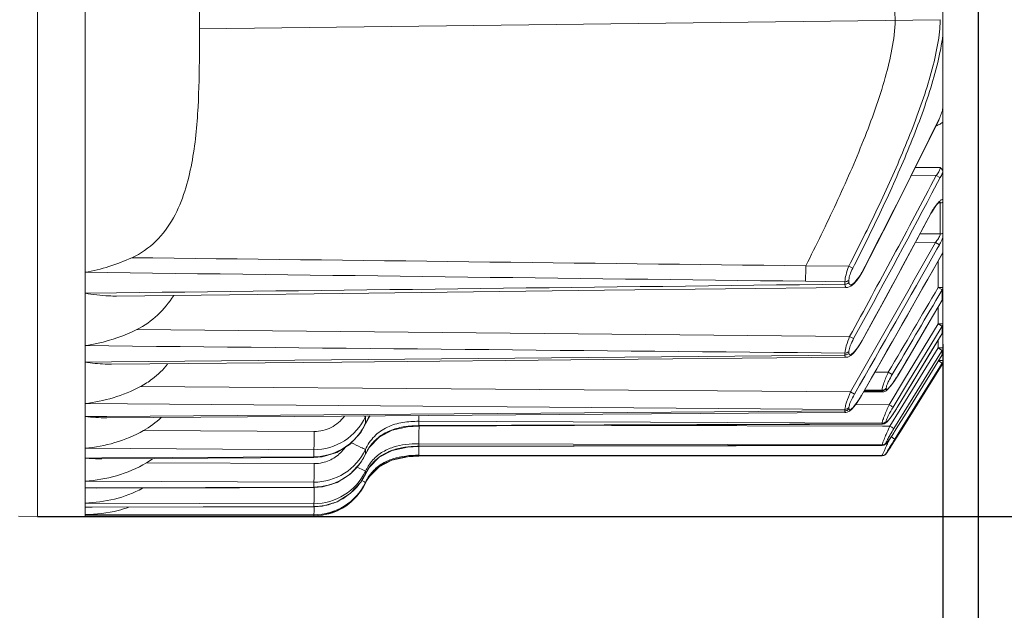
# Model space of a CAD drawing. Header units: millimetres. Extents: x 29170 to 33192, y 579 to 3108.
# Tile 168 of 256: x 32171 to 32274, y 1302 to 1364. Entities that reach past the tile are written whole.
import ezdxf

# ---------------------------------------------------------------- set-up
doc = ezdxf.new("R2010")
doc.units = ezdxf.units.MM
doc.layers.add('细实线', color=7, linetype='Continuous', lineweight=13)
doc.dimstyles.new('ISO-25', dxfattribs={"dimtxt": 15, "dimasz": 14, "dimexe": 3.5, "dimexo": 0, "dimgap": 3.5, "dimtad": 1, "dimtxsty": 'Standard', "dimcen": 2.5, "dimadec": 0, "dimazin": 0, "dimtfac": 1, "dimtmove": 0, "dimatfit": 3, "dimfxl": 1, "dimarcsym": 0})

# ---------------------------------------------------------------- blocks, each defined once
blk = doc.blocks.new('*D67')
at = {"layer": 'Defpoints', "color": 0, "transparency": 16777216}
for p in [(32267.41, 1329.71), (32142.41, 1315.14), (32267.41, 1245.31)]:
    blk.add_point(p, dxfattribs=at)
at = {"layer": '细实线', "color": 0, "lineweight": -2, "transparency": 16777216}
for p, q in [((32267.41, 1329.71), (32267.41, 1241.81)), ((32142.41, 1315.14), (32142.41, 1241.81)), ((32156.41, 1245.31), (32253.41, 1245.31))]:
    blk.add_line(p, q, dxfattribs=at)
at = {"layer": '细实线', "color": 0, "transparency": 16777216}
for points in [[(32156.41, 1247.64), (32156.41, 1242.97), (32142.41, 1245.31)], [(32253.41, 1247.64), (32253.41, 1242.97), (32267.41, 1245.31)]]:
    blk.add_solid(points, dxfattribs=at)
at = {"layer": '细实线', "color": 0, "transparency": 16777216, "insert": (32204.91, 1256.31), "char_height": 15, "attachment_point": 5}
blk.add_mtext('125mm', dxfattribs=at)
blk = doc.blocks.new('*D68')
at = {"layer": 'Defpoints', "color": 0, "transparency": 16777216}
for p in [(32271.11, 1386.18), (32142.41, 1314.55), (32142.41, 1188.25)]:
    blk.add_point(p, dxfattribs=at)
at = {"layer": '细实线', "color": 0, "lineweight": -2, "transparency": 16777216}
for p, q in [((32271.11, 1386.18), (32271.11, 1184.75)), ((32142.41, 1314.55), (32142.41, 1184.75)), ((32257.11, 1188.25), (32156.41, 1188.25))]:
    blk.add_line(p, q, dxfattribs=at)
at = {"layer": '细实线', "color": 0, "transparency": 16777216}
for points in [[(32156.41, 1190.58), (32156.41, 1185.91), (32142.41, 1188.25)], [(32257.11, 1190.58), (32257.11, 1185.91), (32271.11, 1188.25)]]:
    blk.add_solid(points, dxfattribs=at)
at = {"layer": '细实线', "color": 0, "transparency": 16777216, "insert": (32206.76, 1200.5), "char_height": 15, "attachment_point": 5}
blk.add_mtext('128,7mm', dxfattribs=at)
blk = doc.blocks.new('*D69')
at = {"layer": 'Defpoints', "color": 0, "transparency": 16777216}
for p in [(32224.91, 1684.61), (32172.41, 1311.61), (32379.83, 1311.61)]:
    blk.add_point(p, dxfattribs=at)
at = {"layer": '细实线', "color": 0, "lineweight": -2, "transparency": 16777216}
for p, q in [((32224.91, 1684.61), (32383.33, 1684.61)), ((32379.83, 1670.61), (32379.83, 1325.61)), ((32172.41, 1311.61), (32383.33, 1311.61))]:
    blk.add_line(p, q, dxfattribs=at)
at = {"layer": '细实线', "color": 0, "transparency": 16777216}
for points in [[(32377.5, 1670.61), (32382.17, 1670.61), (32379.83, 1684.61)], [(32377.5, 1325.61), (32382.17, 1325.61), (32379.83, 1311.61)]]:
    blk.add_solid(points, dxfattribs=at)
at = {"layer": '细实线', "color": 0, "transparency": 16777216, "insert": (32368.83, 1498.11), "char_height": 15, "attachment_point": 5, "rotation": 90}
blk.add_mtext('373mm', dxfattribs=at)
blk = doc.blocks.new('*D75')
at = {"layer": 'Defpoints', "color": 0, "transparency": 16777216}
for p in [(32271.11, 1384.69), (32108.93, 1332.06), (32271.11, 1137.5)]:
    blk.add_point(p, dxfattribs=at)
at = {"layer": '细实线', "color": 0, "lineweight": -2, "transparency": 16777216}
for p, q in [((32271.11, 1384.69), (32271.11, 1134)), ((32108.93, 1332.06), (32108.93, 1134)), ((32122.93, 1137.5), (32257.11, 1137.5))]:
    blk.add_line(p, q, dxfattribs=at)
at = {"layer": '细实线', "color": 0, "transparency": 16777216}
for points in [[(32122.93, 1139.84), (32122.93, 1135.17), (32108.93, 1137.5)], [(32257.11, 1139.84), (32257.11, 1135.17), (32271.11, 1137.5)]]:
    blk.add_solid(points, dxfattribs=at)
at = {"layer": '细实线', "color": 0, "transparency": 16777216, "insert": (32190.02, 1148.5), "char_height": 15, "attachment_point": 5}
blk.add_mtext('162.2mm', dxfattribs=at)

msp = doc.modelspace()

# ---------------------------------------------------------------- linework, layer by layer
at = {"layer": '细实线'}
for p, q in [((32172.414, 1422.135), (32172.414, 1311.619)), ((32172.414, 1311.606), (32172.414, 1422.135)), ((32177.414, 1311.605), (32177.414, 1421.633)), ((32267.414, 1339.292), (32267.414, 1375.605)), ((32189.414, 1360.107), (32189.414, 1364.998)), ((32267.142, 1363.731), (32189.414, 1362.772)), ((32267.121, 1353.536), (32266.95, 1353.187)), ((32264.533, 1348.242), (32267.137, 1348.212)), ((32267.128, 1348.119), (32267.137, 1348.212)), ((32264.116, 1347.413), (32266.722, 1347.383)), ((32266.269, 1345.517), (32267.138, 1347.16)), ((32266.722, 1347.383), (32267.102, 1347.18)), ((32267.102, 1347.18), (32267.138, 1347.16)), ((32266.935, 1344.501), (32267.015, 1344.502)), ((32267.015, 1344.502), (32267.138, 1344.503)), ((32267.073, 1344.628), (32267.04, 1344.637)), ((32267.077, 1344.631), (32267.099, 1344.648)), ((32267.138, 1341.251), (32267.138, 1344.503)), ((32266.165, 1343.39), (32266.148, 1343.398)), ((32265.027, 1341.269), (32267.138, 1341.251)), ((32267.128, 1341.172), (32267.137, 1341.251)), ((32264.552, 1340.383), (32266.632, 1340.365)), ((32266.632, 1340.365), (32267.047, 1340.128)), ((32266.789, 1339.669), (32267.047, 1340.128)), ((32267.414, 1334.556), (32267.414, 1339.29)), ((32253.03, 1337.916), (32257.54, 1337.862)), ((32257.54, 1337.862), (32257.955, 1337.651)), ((32266.923, 1335.641), (32266.923, 1338.421)), ((32259.044, 1337.428), (32259.024, 1337.438)), ((32252.995, 1336.294), (32257.137, 1336.243)), ((32257.137, 1335.989), (32257.137, 1336.243)), ((32257.561, 1336.183), (32257.561, 1336.436)), ((32180.711, 1335.076), (32177.414, 1335.037)), ((32231.901, 1335.341), (32257.305, 1335.642)), ((32257.305, 1335.642), (32257.412, 1335.652)), ((32267.414, 1335.642), (32266.923, 1335.642)), ((32266.923, 1335.642), (32267.292, 1335.422)), ((32266.993, 1334.804), (32267.338, 1335.393)), ((32267.292, 1335.422), (32267.338, 1335.394)), ((32267.338, 1335.393), (32267.338, 1334.303)), ((32267.338, 1334.304), (32267.343, 1334.296)), ((32267.414, 1327.83), (32267.414, 1334.554)), ((32266.923, 1331.823), (32266.923, 1333.584)), ((32263.401, 1326.02), (32266.923, 1331.823)), ((32267.414, 1331.823), (32266.923, 1331.823)), ((32266.923, 1331.823), (32267.281, 1331.604)), ((32267.412, 1331.776), (32267.414, 1331.823)), ((32257.63, 1330.504), (32182.837, 1331.227)), ((32267.338, 1330.812), (32262.613, 1323.036)), ((32263.818, 1325.767), (32267.139, 1331.237)), ((32267.139, 1331.237), (32267.338, 1331.567)), ((32267.307, 1331.588), (32267.338, 1331.567)), ((32267.338, 1331.567), (32267.338, 1330.812)), ((32267.338, 1330.812), (32267.34, 1330.807)), ((32257.63, 1330.504), (32258.045, 1330.273)), ((32258.956, 1330.086), (32258.942, 1330.092)), ((32266.923, 1329.294), (32266.923, 1330.121)), ((32257.137, 1328.556), (32180.193, 1327.826)), ((32257.137, 1328.556), (32257.137, 1328.754)), ((32257.561, 1328.762), (32257.561, 1328.96)), ((32257.567, 1328.691), (32257.561, 1328.762)), ((32262.93, 1322.84), (32266.923, 1329.294)), ((32263.348, 1322.582), (32267.278, 1328.935)), ((32267.338, 1328.589), (32263.545, 1322.459)), ((32267.414, 1329.294), (32266.923, 1329.294)), ((32266.923, 1329.294), (32267.273, 1329.076)), ((32267.273, 1329.076), (32267.338, 1329.033)), ((32267.278, 1328.935), (32267.338, 1329.033)), ((32267.338, 1329.033), (32267.338, 1328.589)), ((32180.193, 1327.826), (32177.414, 1327.8)), ((32231.812, 1328.075), (32257.254, 1328.315)), ((32257.255, 1328.315), (32257.44, 1328.343)), ((32257.256, 1328.315), (32257.255, 1328.315)), ((32262.891, 1320.588), (32267.338, 1327.712)), ((32267.338, 1327.565), (32262.957, 1320.547)), ((32267.414, 1327.976), (32266.923, 1327.976)), ((32266.923, 1327.976), (32267.279, 1327.751)), ((32267.279, 1327.751), (32267.338, 1327.712)), ((32267.338, 1327.712), (32267.338, 1327.565)), ((32261.686, 1326.763), (32260.291, 1326.771)), ((32261.686, 1326.763), (32262.101, 1326.512)), ((32261.771, 1323.339), (32263.401, 1326.02)), ((32262.186, 1323.082), (32263.818, 1325.767)), ((32262.705, 1326.444), (32262.698, 1326.447)), ((32257.711, 1324.681), (32183.21, 1325.244)), ((32257.711, 1324.681), (32258.127, 1324.439)), ((32259.092, 1324.68), (32261.095, 1324.692)), ((32259.151, 1324.784), (32261.044, 1324.795)), ((32261.044, 1324.871), (32259.207, 1324.882)), ((32261.044, 1324.795), (32261.044, 1324.871)), ((32261.095, 1324.692), (32261.22, 1324.707)), ((32261.22, 1324.707), (32261.457, 1324.814)), ((32261.468, 1325.018), (32261.468, 1325.094)), ((32257.137, 1322.846), (32177.414, 1323.458)), ((32258.87, 1324.293), (32258.86, 1324.297)), ((32257.137, 1322.691), (32179.68, 1322.119)), ((32231.731, 1322.346), (32257.215, 1322.533)), ((32257.137, 1322.691), (32257.137, 1322.846)), ((32257.215, 1322.534), (32257.364, 1322.554)), ((32257.561, 1322.908), (32257.561, 1323.062)), ((32261.771, 1323.339), (32258.253, 1323.354)), ((32261.856, 1321.104), (32262.93, 1322.84)), ((32262.065, 1322.186), (32262.265, 1322.482)), ((32262.271, 1320.842), (32263.348, 1322.582)), ((32263.545, 1322.459), (32262.527, 1320.815)), ((32262.616, 1323.035), (32262.613, 1323.036)), ((32179.68, 1322.119), (32177.414, 1322.102)), ((32206.823, 1322.071), (32206.635, 1322.162)), ((32206.823, 1321.358), (32206.823, 1322.071)), ((32206.823, 1321.357), (32206.84, 1321.352)), ((32212.414, 1321.6), (32212.414, 1321.145)), ((32261.044, 1321.395), (32212.414, 1321.6)), ((32212.414, 1321.145), (32261.044, 1321.342)), ((32261.044, 1321.342), (32261.044, 1321.395)), ((32261.07, 1321.29), (32261.044, 1321.342)), ((32261.468, 1321.571), (32261.468, 1321.624)), ((32261.88, 1321.929), (32262.065, 1322.186)), ((32201.451, 1320.525), (32183.548, 1320.628)), ((32212.414, 1321.145), (32212.422, 1321.095)), ((32261.07, 1321.106), (32232.629, 1321.176)), ((32261.07, 1321.29), (32261.07, 1321.29)), ((32261.856, 1321.104), (32261.07, 1321.106)), ((32262.041, 1320.053), (32262.223, 1320.331)), ((32262.356, 1319.732), (32262.891, 1320.588)), ((32262.957, 1320.547), (32262.442, 1319.723)), ((32262.528, 1320.814), (32262.527, 1320.815)), ((32212.414, 1319.247), (32212.414, 1318.978)), ((32261.044, 1319.125), (32212.414, 1319.247)), ((32261.468, 1319.327), (32261.468, 1319.358)), ((32261.728, 1319.598), (32261.874, 1319.806)), ((32261.874, 1319.806), (32262.041, 1320.053)), ((32201.416, 1318.625), (32177.414, 1318.766)), ((32201.416, 1318.243), (32201.416, 1318.625)), ((32201.416, 1317.879), (32201.416, 1318.243)), ((32206.823, 1318.14), (32206.823, 1318.636)), ((32212.414, 1318.978), (32261.044, 1319.094)), ((32212.414, 1318.978), (32212.419, 1318.962)), ((32261.044, 1319.094), (32261.044, 1319.125)), ((32261.053, 1319.075), (32261.044, 1319.094)), ((32261.054, 1319.075), (32261.053, 1319.075)), ((32261.468, 1318.223), (32261.468, 1318.234)), ((32261.881, 1318.835), (32261.972, 1318.977)), ((32261.972, 1318.977), (32262.069, 1319.13)), ((32177.414, 1317.748), (32179.169, 1317.757)), ((32179.169, 1317.757), (32201.416, 1317.879)), ((32179.17, 1317.669), (32201.427, 1317.789)), ((32201.451, 1317.167), (32183.856, 1317.239)), ((32201.416, 1317.879), (32201.427, 1317.789)), ((32201.427, 1317.789), (32202.299, 1317.86)), ((32206.823, 1318.14), (32206.832, 1318.137)), ((32212.414, 1318.042), (32212.414, 1317.953)), ((32261.044, 1317.999), (32212.414, 1318.042)), ((32212.414, 1317.953), (32261.044, 1317.989)), ((32212.414, 1317.953), (32212.416, 1317.951)), ((32261.044, 1317.989), (32261.044, 1317.999)), ((32261.045, 1317.987), (32261.044, 1317.989)), ((32206.823, 1316.069), (32206.823, 1316.363)), ((32206.826, 1316.069), (32207.247, 1316.792)), ((32201.416, 1315.219), (32177.414, 1315.318)), ((32201.416, 1314.951), (32201.416, 1315.219)), ((32206.823, 1316.069), (32206.826, 1316.069)), ((32206.823, 1315.094), (32206.95, 1315.342)), ((32206.823, 1315.094), (32206.823, 1315.191)), ((32206.951, 1315.342), (32207.241, 1315.807)), ((32177.414, 1314.608), (32178.656, 1314.613)), ((32178.656, 1314.57), (32177.414, 1314.608)), ((32178.656, 1314.613), (32201.416, 1314.698)), ((32201.416, 1314.698), (32201.416, 1314.951)), ((32201.416, 1314.698), (32201.424, 1314.654)), ((32201.424, 1314.654), (32202.308, 1314.724)), ((32206.622, 1314.712), (32206.823, 1315.094)), ((32201.416, 1312.96), (32177.414, 1313.02)), ((32177.414, 1312.601), (32178.138, 1312.602)), ((32178.138, 1312.588), (32177.414, 1312.601)), ((32178.138, 1312.602), (32201.416, 1312.652)), ((32201.416, 1312.652), (32201.416, 1312.96)), ((32201.416, 1312.653), (32201.42, 1312.638)), ((32170.414, 1311.654), (32172.414, 1311.619)), ((32172.414, 1311.605), (32177.414, 1311.605)), ((32201.416, 1311.793), (32177.414, 1311.816)), ((32177.611, 1311.676), (32177.414, 1311.677)), ((32177.414, 1311.677), (32177.611, 1311.677)), ((32177.611, 1311.677), (32201.416, 1311.691)), ((32201.416, 1311.691), (32201.416, 1311.793)), ((32201.416, 1311.692), (32201.417, 1311.69))]:
    msp.add_line(p, q, dxfattribs=at)
for points in [[(32259.044, 1337.428), (32261.869, 1342.946), (32264.76, 1348.693), (32266.975, 1353.176)], [(32266.542, 1344.011), (32266.758, 1344.301), (32266.944, 1344.512), (32267.077, 1344.631)], [(32258.956, 1330.086), (32261.421, 1334.592), (32264.026, 1339.401), (32266.165, 1343.39)], [(32266.165, 1343.39), (32266.315, 1343.656), (32266.542, 1344.011)], [(32258.87, 1324.293), (32261.983, 1329.722), (32265.184, 1335.344), (32267.414, 1339.29)], [(32258.375, 1336.383), (32258.702, 1336.839), (32259.044, 1337.428)], [(32257.412, 1335.652), (32257.748, 1335.784), (32258.055, 1336.028), (32258.375, 1336.383)], [(32180.715, 1334.741), (32204.422, 1335.018), (32231.901, 1335.341)], [(32262.705, 1326.444), (32264.22, 1329.004), (32265.983, 1331.989), (32267.345, 1334.301)], [(32262.616, 1323.035), (32264.158, 1325.569), (32265.954, 1328.525), (32267.342, 1330.811)], [(32258.316, 1329.098), (32258.627, 1329.537), (32258.956, 1330.086)], [(32257.44, 1328.343), (32257.741, 1328.5), (32258.018, 1328.748), (32258.316, 1329.098)], [(32180.195, 1327.594), (32204.36, 1327.818), (32231.812, 1328.075)], [(32261.828, 1325.172), (32262.038, 1325.437), (32262.266, 1325.756)], [(32262.266, 1325.756), (32262.506, 1326.12), (32262.705, 1326.444)], [(32261.457, 1324.814), (32261.641, 1324.968), (32261.828, 1325.172)], [(32257.85, 1322.872), (32258.086, 1323.135), (32258.343, 1323.472)], [(32258.343, 1323.472), (32258.612, 1323.869), (32258.87, 1324.293)], [(32179.681, 1321.969), (32204.307, 1322.146), (32231.731, 1322.346)], [(32257.364, 1322.554), (32257.628, 1322.681), (32257.85, 1322.872)], [(32262.265, 1322.482), (32262.476, 1322.809), (32262.616, 1323.035)], [(32202.299, 1317.86), (32203.842, 1318.326), (32205.22, 1319.205), (32206.327, 1320.44), (32206.84, 1321.352)], [(32206.84, 1321.352), (32207.283, 1322.142), (32207.307, 1322.168)], [(32261.071, 1321.29), (32261.242, 1321.319), (32261.437, 1321.428)], [(32261.437, 1321.428), (32261.575, 1321.556), (32261.717, 1321.719), (32261.88, 1321.929)], [(32206.832, 1318.137), (32207.261, 1318.886), (32208.279, 1319.944), (32209.628, 1320.66), (32211.235, 1321.026), (32212.422, 1321.095)], [(32212.422, 1321.095), (32228.778, 1321.16), (32245.787, 1321.228), (32261.07, 1321.29)], [(32262.223, 1320.331), (32262.417, 1320.636), (32262.528, 1320.814)], [(32261.388, 1319.197), (32261.498, 1319.304), (32261.604, 1319.432), (32261.728, 1319.598)], [(32262.069, 1319.13), (32262.171, 1319.292), (32262.278, 1319.461), (32262.442, 1319.723)], [(32207.247, 1316.792), (32208.264, 1317.833), (32209.618, 1318.538), (32211.229, 1318.896), (32212.419, 1318.962)], [(32212.419, 1318.962), (32228.741, 1318.999), (32245.721, 1319.039), (32261.054, 1319.075)], [(32261.045, 1317.987), (32261.208, 1318.014), (32261.341, 1318.083), (32261.422, 1318.156), (32261.463, 1318.206), (32261.499, 1318.255), (32261.542, 1318.317), (32261.593, 1318.392), (32261.653, 1318.482), (32261.721, 1318.586)], [(32261.053, 1319.075), (32261.216, 1319.102), (32261.388, 1319.197)], [(32261.721, 1318.586), (32261.797, 1318.704), (32261.881, 1318.835)], [(32202.308, 1314.724), (32203.856, 1315.186), (32205.232, 1316.054), (32206.333, 1317.267), (32206.832, 1318.137)], [(32207.241, 1315.807), (32208.257, 1316.837), (32209.612, 1317.535), (32211.224, 1317.888), (32212.416, 1317.951)], [(32212.416, 1317.951), (32228.704, 1317.963), (32245.655, 1317.975), (32261.045, 1317.987)], [(32261.045, 1317.987), (32261.2, 1318.012), (32261.204, 1318.014)], [(32201.42, 1312.638), (32202.311, 1312.706), (32203.864, 1313.165), (32205.24, 1314.026), (32206.338, 1315.226), (32206.826, 1316.069)], [(32178.656, 1314.57), (32193.611, 1314.625), (32201.424, 1314.654)], [(32201.417, 1311.69), (32202.309, 1311.757), (32203.866, 1312.214), (32205.244, 1313.072), (32206.342, 1314.267), (32206.622, 1314.712)], [(32178.138, 1312.588), (32193.607, 1312.621), (32201.42, 1312.637)], [(32177.611, 1311.676), (32193.602, 1311.686), (32201.417, 1311.69)]]:
    msp.add_lwpolyline(points, dxfattribs=at)
for centre, radius, start, end in [((32248.882, 1364.428), 18.28, 352.87773, 354.0571), ((32265.347, 1354.076), 1.854, 339.81762, 343.07152), ((31514.65, 1721.901), 837.797, 332.68396, 333.889766), ((32265.909, 1354.899), 2.431, 302.33846, 308.25448), ((31217.08, 1901.918), 1187.122, 331.226796, 332.152104), ((31201.67, 1909.985), 1204.988, 331.243149, 332.066759), ((32267.138, 1345.078), 0.575, 269.99536, 284.56387), ((31168.139, 1929.415), 1244.604, 331.2142, 331.910772), ((32272.404, 1340.061), 7.091, 148.43397, 151.92535), ((32267.138, 1341.81), 0.559, 270.00064, 284.97907), ((30655.828, 2246.177), 1848.022, 330.089998, 330.649404), ((30654.791, 2246.456), 1849.541, 330.098411, 330.641211), ((30631.763, 2260.962), 1877.441, 330.07242, 330.599908), ((32173.996, 1356.868), 19.926, 279.8792, 294.70821), ((29751.398, 2813.58), 2917.562, 329.362172, 329.564614), ((29715.876, 2834.267), 2959.153, 329.367976, 329.55438), ((29696.863, 2847.078), 2982.588, 329.347072, 329.522355), ((32266.966, 1334.554), 0.449, 348.25549, 359.97624), ((32264.381, 1326.974), 5.464, 57.62239, 57.94066), ((32266.932, 1331.073), 0.483, 327.29395, 338.63734), ((32266.937, 1331.071), 0.477, 338.66497, 348.60365), ((32266.939, 1331.07), 0.475, 348.62855, 359.98131), ((32266.92, 1328.853), 0.495, 327.77487, 338.50826), ((32266.914, 1327.831), 0.501, 327.99214, 338.70604), ((32178.899, 1333.395), 9.221, 297.87873, 307.16429), ((32179.019, 1328.663), 9.223, 299.40878, 313.75373), ((32201.24, 1323.993), 6.174, 321.68715, 334.72718), ((32212.298, 1319.659), 5.982, 155.18509, 156.22746), ((32106.143, 1321.479), 106.306, 359.4877, 359.79265), ((32298.503, 1304.07), 40.413, 155.07085, 155.29243), ((32341.387, 1282.574), 87.818, 155.23198, 155.56956), ((32364.206, 1272.075), 112.936, 155.05067, 155.24557), ((32309.185, 1290.425), 55.243, 147.96022, 149.04096), ((32211.798, 1315.849), 5.477, 151.97049, 155.27421), ((32211.471, 1316.027), 5.104, 145.06995, 152.01294), ((32211.645, 1312.817), 6.084, 107.55321, 110.08891), ((32212.33, 1309.345), 9.63, 93.2122, 97.25224), ((32212.436, 1307.504), 11.474, 90.10664, 93.22238), ((32179.139, 1325.096), 9.165, 300.97995, 305.68724), ((32201.465, 1321.082), 3.915, 269.7998, 282.83394), ((32201.315, 1320.766), 6.103, 322.78488, 334.50824), ((32210.955, 1314.211), 4.522, 137.14472, 143.67534), ((32210.887, 1314.556), 4.438, 139.70044, 140.58317), ((32201.423, 1318.947), 5.987, 269.9331, 334.4295), ((32201.385, 1320.706), 6.01, 283.5981, 317.25442), ((32201.36, 1320.734), 6.048, 317.2174, 322.76798), ((32211.604, 1313.805), 5.29, 153.71013, 154.65042), ((32210.948, 1313.281), 4.541, 140.22982, 145.76772), ((32201.42, 1317.789), 5.996, 269.9666, 334.32707), ((32201.364, 1318.688), 6.055, 323.31003, 334.37262), ((32211.293, 1313.051), 4.956, 145.81208, 154.41271), ((32211.201, 1313.011), 4.848, 144.95691, 151.26135), ((32210.937, 1313.194), 4.527, 140.33712, 144.93644), ((32201.398, 1320.683), 5.984, 270.17503, 282.88692), ((32201.413, 1317.694), 6.003, 270.03199, 330.20893), ((32097.604, 1315.164), 103.847, 359.4899, 359.71599), ((32201.407, 1320.637), 5.938, 282.9012, 283.54783), ((32201.396, 1318.665), 6.015, 308.83188, 314.00994), ((32201.389, 1318.672), 6.025, 314.01381, 323.29165), ((32201.403, 1318.654), 6.002, 288.5849, 295.43201), ((32201.387, 1318.681), 6.034, 295.46238, 308.80867), ((32201.405, 1318.663), 6.011, 270.10853, 281.29748), ((32201.408, 1318.64), 5.987, 281.31045, 288.58291), ((32177.415, 1330.564), 18.959, 269.99872, 270.60789), ((32177.415, 1330.563), 18.958, 269.99871, 270.60931), ((32177.43, 1329.561), 17.956, 270.59466, 272.70144), ((32177.427, 1329.691), 18.086, 270.60073, 272.33159)]:
    msp.add_arc(centre, radius, start, end, dxfattribs=at)
for points, knots in [([(32253.283, 1371.343), (32254.341, 1371.321), (32256.406, 1371.134), (32258.884, 1370.266), (32260.528, 1368.994), (32261.553, 1367.64), (32262.253, 1365.819), (32262.393, 1364.43), (32262.415, 1363.673)], [0, 0, 0, 0, 0.2350881, 0.4587954, 0.5717544, 0.6926723, 0.8316601, 1, 1, 1, 1]), ([(32262.415, 1363.673), (32262.346, 1361.642), (32261.419, 1357.335), (32259.133, 1350.977), (32256.254, 1344.421), (32254.129, 1340.08), (32253.03, 1337.916)], [0, 0, 0, 0, 0.2212253, 0.4739387, 0.7358108, 1, 1, 1, 1]), ([(32267.064, 1362.535), (32267.074, 1362.637), (32267.112, 1363.035), (32267.135, 1363.435), (32267.142, 1363.731)], [0, 0, 0, 0, 0.2572799, 1, 1, 1, 1]), ([(32257.54, 1337.862), (32258.578, 1339.884), (32260.597, 1343.938), (32263.369, 1350.066), (32265.342, 1355.2), (32266.51, 1359.236), (32266.902, 1361.206), (32267.021, 1362.161)], [0, 0, 0, 0, 0.2603489, 0.5188424, 0.770463, 0.8897285, 1, 1, 1, 1]), ([(32257.955, 1337.651), (32258.993, 1339.684), (32261.009, 1343.761), (32263.772, 1349.924), (32265.732, 1355.091), (32266.895, 1359.154), (32267.289, 1361.138), (32267.414, 1362.101)], [0, 0, 0, 0, 0.2601606, 0.5184494, 0.7699199, 0.8892703, 1, 1, 1, 1]), ([(32189.41, 1360.107), (32189.398, 1358.265), (32189.325, 1354.445), (32188.879, 1349.617), (32187.941, 1345.713), (32186.78, 1342.88), (32184.965, 1340.376), (32183.249, 1339.191), (32182.325, 1338.767)], [0, 0, 0, 0, 0.2337656, 0.484785, 0.6129908, 0.7418968, 0.870974, 1, 1, 1, 1]), ([(32267.121, 1353.536), (32267.195, 1353.724), (32267.326, 1354.067), (32267.414, 1354.431), (32267.414, 1354.597)], [0, 0, 0, 0, 0.549228, 1, 1, 1, 1]), ([(32266.684, 1352.584), (32266.732, 1352.602), (32266.913, 1352.676), (32267.087, 1352.767), (32267.21, 1352.845)], [0, 0, 0, 0, 0.2596647, 1, 1, 1, 1]), ([(32267.137, 1348.212), (32267.177, 1348.181), (32267.31, 1348.068), (32267.414, 1347.898), (32267.414, 1347.772)], [0, 0, 0, 0, 0.2872085, 1, 1, 1, 1]), ([(32266.722, 1347.383), (32266.817, 1347.503), (32266.977, 1347.733), (32267.103, 1347.992), (32267.128, 1348.119)], [0, 0, 0, 0, 0.5420536, 1, 1, 1, 1]), ([(32267.138, 1347.16), (32267.217, 1347.31), (32267.313, 1347.513), (32267.396, 1347.721), (32267.414, 1347.772)], [0, 0, 0, 0, 0.7586123, 1, 1, 1, 1]), ([(32266.668, 1344.226), (32266.642, 1344.191), (32266.535, 1344.043), (32266.435, 1343.891), (32266.362, 1343.773)], [0, 0, 0, 0, 0.2405767, 1, 1, 1, 1]), ([(32267.031, 1344.655), (32267.001, 1344.625), (32266.871, 1344.489), (32266.754, 1344.343), (32266.668, 1344.226)], [0, 0, 0, 0, 0.226321, 1, 1, 1, 1]), ([(32267.414, 1344.909), (32267.352, 1344.902), (32267.211, 1344.822), (32267.096, 1344.72), (32267.031, 1344.655)], [0, 0, 0, 0, 0.4050418, 1, 1, 1, 1]), ([(32267.138, 1344.503), (32267.138, 1344.518), (32267.137, 1344.567), (32267.104, 1344.616), (32267.073, 1344.628)], [0, 0, 0, 0, 0.3078432, 1, 1, 1, 1]), ([(32266.632, 1340.365), (32266.745, 1340.499), (32266.934, 1340.752), (32267.097, 1341.034), (32267.128, 1341.172)], [0, 0, 0, 0, 0.5536935, 1, 1, 1, 1]), ([(32267.047, 1340.128), (32267.083, 1340.191), (32267.217, 1340.438), (32267.338, 1340.693), (32267.414, 1340.887)], [0, 0, 0, 0, 0.2594758, 1, 1, 1, 1]), ([(32253.03, 1337.916), (32253.028, 1337.758), (32253.02, 1337.218), (32253.009, 1336.677), (32252.995, 1336.294)], [0, 0, 0, 0, 0.2910298, 1, 1, 1, 1]), ([(32257.137, 1336.243), (32257.14, 1336.486), (32257.254, 1337.039), (32257.427, 1337.568), (32257.54, 1337.862)], [0, 0, 0, 0, 0.4355785, 1, 1, 1, 1]), ([(32257.561, 1336.436), (32257.561, 1336.623), (32257.676, 1337.045), (32257.845, 1337.436), (32257.955, 1337.651)], [0, 0, 0, 0, 0.4360196, 1, 1, 1, 1]), ([(32259.024, 1337.438), (32258.969, 1337.33), (32258.752, 1336.939), (32258.497, 1336.566), (32258.28, 1336.322)], [0, 0, 0, 0, 0.2692056, 1, 1, 1, 1]), ([(32257.137, 1336.243), (32257.179, 1336.243), (32257.337, 1336.258), (32257.491, 1336.344), (32257.561, 1336.436)], [0, 0, 0, 0, 0.2648669, 1, 1, 1, 1]), ([(32257.137, 1335.989), (32257.179, 1335.989), (32257.337, 1336.004), (32257.491, 1336.09), (32257.561, 1336.183)], [0, 0, 0, 0, 0.2647571, 1, 1, 1, 1]), ([(32257.305, 1335.642), (32257.255, 1335.642), (32257.173, 1335.715), (32257.145, 1335.85), (32257.138, 1335.938), (32257.137, 1335.989)], [0, 0, 0, 0, 0.3608078, 0.6354192, 1, 1, 1, 1]), ([(32257.59, 1336.013), (32257.585, 1336.024), (32257.566, 1336.079), (32257.561, 1336.137), (32257.561, 1336.183)], [0, 0, 0, 0, 0.2117886, 1, 1, 1, 1]), ([(32258.28, 1336.322), (32258.209, 1336.243), (32258.077, 1336.107), (32257.887, 1335.965), (32257.699, 1335.893), (32257.608, 1335.972), (32257.59, 1336.013)], [0, 0, 0, 0, 0.3681441, 0.6518336, 0.8432623, 1, 1, 1, 1]), ([(32180.715, 1334.741), (32180.442, 1334.738), (32179.336, 1334.761), (32178.236, 1334.899), (32177.414, 1335.037)], [0, 0, 0, 0, 0.2465014, 1, 1, 1, 1]), ([(32186.706, 1334.805), (32186.235, 1334.053), (32185.114, 1332.649), (32183.631, 1331.621), (32182.837, 1331.227)], [0, 0, 0, 0, 0.5001604, 1, 1, 1, 1]), ([(32177.414, 1329.536), (32177.878, 1329.605), (32179.744, 1329.951), (32181.557, 1330.592), (32182.837, 1331.227)], [0, 0, 0, 0, 0.246852, 1, 1, 1, 1]), ([(32257.137, 1328.754), (32257.14, 1329.009), (32257.294, 1329.607), (32257.496, 1330.178), (32257.63, 1330.504)], [0, 0, 0, 0, 0.4200458, 1, 1, 1, 1]), ([(32257.561, 1328.96), (32257.561, 1329.157), (32257.718, 1329.614), (32257.915, 1330.035), (32258.045, 1330.273)], [0, 0, 0, 0, 0.4210176, 1, 1, 1, 1]), ([(32258.942, 1330.092), (32258.877, 1329.974), (32258.628, 1329.55), (32258.345, 1329.141), (32258.1, 1328.881)], [0, 0, 0, 0, 0.2746925, 1, 1, 1, 1]), ([(32257.254, 1328.315), (32257.22, 1328.314), (32257.133, 1328.393), (32257.138, 1328.495), (32257.137, 1328.556)], [0, 0, 0, 0, 0.3630835, 1, 1, 1, 1]), ([(32257.137, 1328.754), (32257.179, 1328.754), (32257.339, 1328.77), (32257.493, 1328.863), (32257.561, 1328.96)], [0, 0, 0, 0, 0.2615951, 1, 1, 1, 1]), ([(32257.137, 1328.556), (32257.179, 1328.556), (32257.339, 1328.573), (32257.493, 1328.666), (32257.561, 1328.762)], [0, 0, 0, 0, 0.261508, 1, 1, 1, 1]), ([(32258.1, 1328.881), (32258.04, 1328.817), (32257.928, 1328.711), (32257.78, 1328.598), (32257.616, 1328.564), (32257.574, 1328.653), (32257.567, 1328.691)], [0, 0, 0, 0, 0.3813249, 0.6586376, 0.830589, 1, 1, 1, 1]), ([(32180.195, 1327.594), (32179.965, 1327.592), (32179.035, 1327.607), (32178.107, 1327.701), (32177.414, 1327.8)], [0, 0, 0, 0, 0.2474415, 1, 1, 1, 1]), ([(32261.044, 1324.871), (32261.045, 1324.972), (32261.105, 1325.228), (32261.302, 1325.864), (32261.519, 1326.39), (32261.686, 1326.763)], [0, 0, 0, 0, 0.1517945, 0.3886327, 1, 1, 1, 1]), ([(32261.633, 1325.62), (32261.664, 1325.69), (32261.806, 1325.995), (32261.969, 1326.29), (32262.101, 1326.512)], [0, 0, 0, 0, 0.2301027, 1, 1, 1, 1]), ([(32261.468, 1325.094), (32261.467, 1325.166), (32261.52, 1325.347), (32261.588, 1325.517), (32261.633, 1325.62)], [0, 0, 0, 0, 0.3907723, 1, 1, 1, 1]), ([(32262.698, 1326.447), (32262.643, 1326.353), (32262.429, 1326.002), (32262.198, 1325.661), (32262.014, 1325.422)], [0, 0, 0, 0, 0.2653374, 1, 1, 1, 1]), ([(32177.414, 1323.458), (32178.411, 1323.58), (32180.411, 1323.989), (32182.303, 1324.765), (32183.21, 1325.244)], [0, 0, 0, 0, 0.4944825, 1, 1, 1, 1]), ([(32257.137, 1322.846), (32257.139, 1322.952), (32257.187, 1323.209), (32257.362, 1323.828), (32257.559, 1324.329), (32257.711, 1324.681)], [0, 0, 0, 0, 0.1651101, 0.4036926, 1, 1, 1, 1]), ([(32257.561, 1323.062), (32257.561, 1323.144), (32257.611, 1323.344), (32257.785, 1323.81), (32257.979, 1324.182), (32258.127, 1324.439)], [0, 0, 0, 0, 0.1652336, 0.4057783, 1, 1, 1, 1]), ([(32261.095, 1324.692), (32261.087, 1324.692), (32261.045, 1324.706), (32261.044, 1324.762), (32261.044, 1324.795)], [0, 0, 0, 0, 0.1815915, 1, 1, 1, 1]), ([(32261.496, 1324.945), (32261.48, 1324.953), (32261.469, 1324.983), (32261.468, 1325.009), (32261.468, 1325.018)], [0, 0, 0, 0, 0.6667783, 1, 1, 1, 1]), ([(32262.014, 1325.422), (32261.915, 1325.293), (32261.773, 1325.123), (32261.603, 1324.97), (32261.519, 1324.933), (32261.496, 1324.945)], [0, 0, 0, 0, 0.6796864, 0.889687, 1, 1, 1, 1]), ([(32258.86, 1324.297), (32258.804, 1324.2), (32258.586, 1323.837), (32258.348, 1323.486), (32258.153, 1323.244)], [0, 0, 0, 0, 0.2663085, 1, 1, 1, 1]), ([(32257.215, 1322.534), (32257.203, 1322.533), (32257.138, 1322.555), (32257.138, 1322.64), (32257.137, 1322.691)], [0, 0, 0, 0, 0.1802414, 1, 1, 1, 1]), ([(32257.592, 1322.804), (32257.587, 1322.809), (32257.564, 1322.839), (32257.561, 1322.878), (32257.561, 1322.908)], [0, 0, 0, 0, 0.1949266, 1, 1, 1, 1]), ([(32258.153, 1323.244), (32258.047, 1323.113), (32257.928, 1322.962), (32257.649, 1322.754), (32257.592, 1322.804)], [0, 0, 0, 0, 0.6888415, 1, 1, 1, 1]), ([(32261.169, 1321.874), (32261.206, 1321.981), (32261.388, 1322.476), (32261.598, 1322.962), (32261.771, 1323.339)], [0, 0, 0, 0, 0.2137941, 1, 1, 1, 1]), ([(32261.589, 1321.984), (32261.626, 1322.066), (32261.808, 1322.441), (32262.016, 1322.803), (32262.186, 1323.082)], [0, 0, 0, 0, 0.2159265, 1, 1, 1, 1]), ([(32261.771, 1323.339), (32261.82, 1323.309), (32261.958, 1323.223), (32262.1, 1323.143), (32262.186, 1323.082)], [0, 0, 0, 0, 0.3564688, 1, 1, 1, 1]), ([(32262.613, 1323.036), (32262.565, 1322.958), (32262.38, 1322.659), (32262.186, 1322.365), (32262.036, 1322.152)], [0, 0, 0, 0, 0.2606698, 1, 1, 1, 1]), ([(32206.823, 1322.071), (32206.348, 1321.065), (32204.807, 1319.277), (32202.53, 1318.621), (32201.416, 1318.625)], [0, 0, 0, 0, 0.4995222, 1, 1, 1, 1]), ([(32204.616, 1322.144), (32204.255, 1321.653), (32203.299, 1320.82), (32202.06, 1320.522), (32201.451, 1320.525)], [0, 0, 0, 0, 0.5002281, 1, 1, 1, 1]), ([(32212.414, 1321.6), (32211.854, 1321.603), (32210.731, 1321.532), (32209.096, 1321.072), (32207.685, 1320.098), (32207.057, 1319.143), (32206.823, 1318.636)], [0, 0, 0, 0, 0.2505427, 0.5008984, 0.7505576, 1, 1, 1, 1]), ([(32212.414, 1321.6), (32212.417, 1321.63), (32212.427, 1321.822), (32212.431, 1322.014), (32212.434, 1322.177)], [0, 0, 0, 0, 0.153399, 1, 1, 1, 1]), ([(32261.044, 1321.395), (32261.044, 1321.406), (32261.049, 1321.467), (32261.064, 1321.526), (32261.076, 1321.574)], [0, 0, 0, 0, 0.1829921, 1, 1, 1, 1]), ([(32261.076, 1321.574), (32261.082, 1321.596), (32261.11, 1321.697), (32261.142, 1321.796), (32261.169, 1321.874)], [0, 0, 0, 0, 0.2145145, 1, 1, 1, 1]), ([(32262.036, 1322.152), (32261.965, 1322.052), (32261.862, 1321.91), (32261.726, 1321.741), (32261.643, 1321.646), (32261.572, 1321.579), (32261.526, 1321.537), (32261.472, 1321.528), (32261.468, 1321.559), (32261.468, 1321.571)], [0, 0, 0, 0, 0.4190572, 0.5937896, 0.7387845, 0.8491364, 0.9212812, 0.958415, 1, 1, 1, 1]), ([(32261.468, 1321.624), (32261.468, 1321.671), (32261.509, 1321.795), (32261.556, 1321.912), (32261.589, 1321.984)], [0, 0, 0, 0, 0.3715686, 1, 1, 1, 1]), ([(32177.414, 1318.766), (32178.471, 1318.868), (32180.598, 1319.258), (32182.601, 1320.095), (32183.548, 1320.628)], [0, 0, 0, 0, 0.4940169, 1, 1, 1, 1]), ([(32201.416, 1318.625), (32201.43, 1318.868), (32201.44, 1319.501), (32201.449, 1320.134), (32201.451, 1320.525)], [0, 0, 0, 0, 0.3828711, 1, 1, 1, 1]), ([(32207.286, 1318.95), (32207.562, 1319.344), (32208.243, 1320.054), (32209.541, 1320.74), (32210.961, 1321.08), (32211.93, 1321.142), (32212.414, 1321.145)], [0, 0, 0, 0, 0.2492333, 0.4990396, 0.7494592, 1, 1, 1, 1]), ([(32212.414, 1319.247), (32212.432, 1319.387), (32212.431, 1319.816), (32212.443, 1320.242), (32212.445, 1320.528)], [0, 0, 0, 0, 0.3305999, 1, 1, 1, 1]), ([(32261.356, 1319.982), (32261.389, 1320.058), (32261.529, 1320.387), (32261.676, 1320.713), (32261.79, 1320.962)], [0, 0, 0, 0, 0.2331673, 1, 1, 1, 1]), ([(32262.527, 1320.815), (32262.406, 1320.62), (32262.17, 1320.25), (32261.902, 1319.839), (32261.676, 1319.535), (32261.613, 1319.439), (32261.467, 1319.287), (32261.468, 1319.327)], [0, 0, 0, 0, 0.3751271, 0.7061597, 0.8380497, 0.9360985, 1, 1, 1, 1]), ([(32261.775, 1320.001), (32261.812, 1320.068), (32261.972, 1320.351), (32262.14, 1320.63), (32262.271, 1320.842)], [0, 0, 0, 0, 0.2342862, 1, 1, 1, 1]), ([(32261.856, 1321.104), (32261.951, 1321.045), (32262.087, 1320.955), (32262.23, 1320.874), (32262.271, 1320.842)], [0, 0, 0, 0, 0.6815633, 1, 1, 1, 1]), ([(32201.416, 1317.879), (32202.305, 1317.882), (32204.105, 1318.303), (32205.534, 1319.469), (32206.085, 1320.166)], [0, 0, 0, 0, 0.5002175, 1, 1, 1, 1]), ([(32206.823, 1318.636), (32206.672, 1318.721), (32206.174, 1318.944), (32205.686, 1319.184), (32205.35, 1319.342)], [0, 0, 0, 0, 0.3186331, 1, 1, 1, 1]), ([(32212.414, 1319.247), (32211.516, 1319.25), (32210.143, 1319.112), (32208.487, 1318.369), (32207.794, 1317.769), (32207.503, 1317.426)], [0, 0, 0, 0, 0.4995701, 0.7499368, 1, 1, 1, 1]), ([(32261.044, 1319.125), (32261.044, 1319.133), (32261.051, 1319.183), (32261.067, 1319.231), (32261.08, 1319.272)], [0, 0, 0, 0, 0.1549288, 1, 1, 1, 1]), ([(32261.08, 1319.272), (32261.095, 1319.317), (32261.179, 1319.556), (32261.276, 1319.791), (32261.356, 1319.982)], [0, 0, 0, 0, 0.1846267, 1, 1, 1, 1]), ([(32262.442, 1319.723), (32262.327, 1319.539), (32262.11, 1319.194), (32261.843, 1318.774), (32261.67, 1318.508), (32261.557, 1318.337), (32261.523, 1318.293), (32261.467, 1318.213), (32261.468, 1318.223)], [0, 0, 0, 0, 0.3634674, 0.6876959, 0.8194577, 0.9205096, 0.9826779, 1, 1, 1, 1]), ([(32261.468, 1319.358), (32261.468, 1319.385), (32261.499, 1319.46), (32261.593, 1319.676), (32261.697, 1319.862), (32261.775, 1320.001)], [0, 0, 0, 0, 0.114311, 0.3309229, 1, 1, 1, 1]), ([(32261.985, 1319.968), (32262.073, 1319.914), (32262.19, 1319.845), (32262.308, 1319.761), (32262.348, 1319.741), (32262.356, 1319.732)], [0, 0, 0, 0, 0.7030416, 0.9168887, 1, 1, 1, 1]), ([(32206.823, 1318.636), (32206.346, 1317.635), (32204.796, 1315.862), (32202.527, 1315.216), (32201.416, 1315.219)], [0, 0, 0, 0, 0.4997282, 1, 1, 1, 1]), ([(32204.688, 1318.848), (32204.41, 1318.455), (32203.708, 1317.765), (32202.803, 1317.372), (32202.334, 1317.265)], [0, 0, 0, 0, 0.5000832, 1, 1, 1, 1]), ([(32212.414, 1318.042), (32212.423, 1318.067), (32212.421, 1318.157), (32212.434, 1318.336), (32212.437, 1318.611), (32212.441, 1318.823), (32212.443, 1318.942)], [0, 0, 0, 0, 0.0883543, 0.292797, 0.6023601, 1, 1, 1, 1]), ([(32261.044, 1317.999), (32261.046, 1318.027), (32261.093, 1318.115), (32261.162, 1318.298), (32261.287, 1318.569), (32261.379, 1318.778), (32261.432, 1318.894)], [0, 0, 0, 0, 0.0867574, 0.2954299, 0.6077435, 1, 1, 1, 1]), ([(32261.468, 1318.234), (32261.467, 1318.254), (32261.512, 1318.314), (32261.57, 1318.44), (32261.683, 1318.624), (32261.765, 1318.765), (32261.812, 1318.843)], [0, 0, 0, 0, 0.0867989, 0.2971483, 0.6100132, 1, 1, 1, 1]), ([(32177.414, 1315.318), (32178.526, 1315.396), (32180.771, 1315.757), (32182.877, 1316.651), (32183.856, 1317.239)], [0, 0, 0, 0, 0.493758, 1, 1, 1, 1]), ([(32207.453, 1316.083), (32207.743, 1316.433), (32208.441, 1317.047), (32210.115, 1317.808), (32211.505, 1317.952), (32212.414, 1317.953)], [0, 0, 0, 0, 0.2500627, 0.5003856, 1, 1, 1, 1]), ([(32212.414, 1318.042), (32211.507, 1318.043), (32210.119, 1317.901), (32208.446, 1317.146), (32207.749, 1316.535), (32207.458, 1316.186)], [0, 0, 0, 0, 0.499539, 0.7498801, 1, 1, 1, 1]), ([(32201.416, 1315.219), (32201.435, 1315.453), (32201.439, 1316.103), (32201.449, 1316.752), (32201.451, 1317.167)], [0, 0, 0, 0, 0.3613605, 1, 1, 1, 1]), ([(32206.823, 1316.363), (32206.74, 1316.415), (32206.435, 1316.548), (32206.141, 1316.7), (32205.931, 1316.801)], [0, 0, 0, 0, 0.2968085, 1, 1, 1, 1]), ([(32206.823, 1315.191), (32206.796, 1315.218), (32206.661, 1315.263), (32206.546, 1315.334), (32206.456, 1315.378)], [0, 0, 0, 0, 0.2739301, 1, 1, 1, 1]), ([(32177.414, 1313.02), (32178.448, 1313.065), (32180.535, 1313.33), (32182.52, 1314.069), (32183.448, 1314.574)], [0, 0, 0, 0, 0.4948359, 1, 1, 1, 1]), ([(32201.416, 1312.96), (32201.434, 1313.099), (32201.432, 1313.527), (32201.444, 1313.953), (32201.447, 1314.24)], [0, 0, 0, 0, 0.32883, 1, 1, 1, 1]), ([(32177.414, 1311.816), (32178.579, 1311.836), (32180.146, 1312.008), (32181.639, 1312.458), (32182.009, 1312.591)], [0, 0, 0, 0, 0.7476246, 1, 1, 1, 1]), ([(32201.416, 1311.793), (32201.424, 1311.816), (32201.423, 1311.899), (32201.435, 1312.063), (32201.438, 1312.315), (32201.442, 1312.51), (32201.443, 1312.62)], [0, 0, 0, 0, 0.0883293, 0.2919342, 0.6010572, 1, 1, 1, 1])]:
    msp.add_open_spline(points, degree=3, knots=knots, dxfattribs=at)
for points in [[(32266.975, 1353.176), (32267.016, 1353.261), (32267.055, 1353.348), (32267.087, 1353.437)], [(32267.282, 1344.522), (32267.328, 1344.534), (32267.373, 1344.552), (32267.414, 1344.576)], [(32267.282, 1341.27), (32267.328, 1341.282), (32267.373, 1341.301), (32267.414, 1341.325)], [(32182.325, 1338.767), (32205.893, 1338.479), (32229.461, 1338.196), (32253.03, 1337.916)], [(32177.414, 1337.238), (32202.608, 1336.918), (32227.801, 1336.603), (32252.995, 1336.294)], [(32257.137, 1335.989), (32231.662, 1335.681), (32206.186, 1335.377), (32180.711, 1335.076)], [(32267.338, 1335.394), (32267.386, 1335.466), (32267.414, 1335.555), (32267.414, 1335.642)], [(32267.405, 1334.463), (32267.393, 1334.407), (32267.37, 1334.352), (32267.338, 1334.304)], [(32267.414, 1334.554), (32267.414, 1334.465), (32267.389, 1334.372), (32267.343, 1334.296)], [(32267.338, 1331.567), (32267.387, 1331.642), (32267.414, 1331.734), (32267.414, 1331.823)], [(32267.414, 1331.07), (32267.414, 1330.979), (32267.388, 1330.885), (32267.34, 1330.807)], [(32257.137, 1328.754), (32230.563, 1329.011), (32203.989, 1329.272), (32177.414, 1329.536)], [(32267.338, 1329.033), (32267.387, 1329.11), (32267.414, 1329.204), (32267.414, 1329.294)], [(32267.414, 1328.851), (32267.414, 1328.79), (32267.403, 1328.728), (32267.38, 1328.671)], [(32184.469, 1326.047), (32185.063, 1326.497), (32185.604, 1327.026), (32186.076, 1327.604)], [(32267.338, 1327.712), (32267.387, 1327.789), (32267.414, 1327.885), (32267.414, 1327.976)], [(32267.414, 1327.83), (32267.414, 1327.768), (32267.403, 1327.706), (32267.38, 1327.649)], [(32261.044, 1324.871), (32261.153, 1324.871), (32261.269, 1324.909), (32261.356, 1324.975)], [(32261.044, 1324.795), (32261.153, 1324.795), (32261.269, 1324.833), (32261.356, 1324.899)], [(32261.356, 1324.975), (32261.399, 1325.008), (32261.438, 1325.048), (32261.468, 1325.094)], [(32261.356, 1324.899), (32261.399, 1324.932), (32261.438, 1324.973), (32261.468, 1325.018)], [(32257.137, 1322.846), (32257.296, 1322.846), (32257.472, 1322.931), (32257.561, 1323.062)], [(32257.137, 1322.691), (32257.247, 1322.691), (32257.362, 1322.727), (32257.45, 1322.792)], [(32257.45, 1322.792), (32257.493, 1322.824), (32257.531, 1322.863), (32257.561, 1322.908)], [(32179.681, 1321.969), (32178.924, 1321.963), (32178.166, 1322.015), (32177.414, 1322.102)], [(32206.823, 1321.358), (32206.95, 1321.644), (32207.1, 1321.922), (32207.273, 1322.184)], [(32261.044, 1321.395), (32261.154, 1321.395), (32261.269, 1321.434), (32261.356, 1321.502)], [(32261.044, 1321.342), (32261.154, 1321.342), (32261.269, 1321.381), (32261.356, 1321.449)], [(32261.356, 1321.502), (32261.399, 1321.536), (32261.438, 1321.577), (32261.468, 1321.624)], [(32261.356, 1321.449), (32261.399, 1321.483), (32261.438, 1321.525), (32261.468, 1321.571)], [(32261.044, 1319.094), (32261.205, 1319.094), (32261.382, 1319.19), (32261.468, 1319.327)], [(32261.356, 1319.233), (32261.4, 1319.268), (32261.438, 1319.31), (32261.468, 1319.358)], [(32207.639, 1317.287), (32208.158, 1317.845), (32208.84, 1318.269), (32209.555, 1318.531)], [(32209.81, 1318.618), (32210.234, 1318.752), (32210.674, 1318.842), (32211.115, 1318.898)], [(32261.044, 1319.125), (32261.154, 1319.125), (32261.27, 1319.165), (32261.356, 1319.233)], [(32261.044, 1317.999), (32261.205, 1317.999), (32261.382, 1318.097), (32261.468, 1318.234)], [(32261.044, 1317.989), (32261.205, 1317.989), (32261.382, 1318.087), (32261.468, 1318.223)], [(32179.17, 1317.669), (32178.584, 1317.666), (32177.998, 1317.695), (32177.414, 1317.748)], [(32207.459, 1317.374), (32207.206, 1317.066), (32206.994, 1316.722), (32206.823, 1316.363)], [(32206.861, 1316.147), (32206.989, 1316.407), (32207.14, 1316.657), (32207.311, 1316.89)]]:
    msp.add_open_spline(points, degree=3, dxfattribs=at)

# ---------------------------------------------------------------- dimensions: what is measured, and where the dimension line sits
dim = msp.add_linear_dim(base=(32379.833, 1311.605), p1=(32224.914, 1684.605), p2=(32172.414, 1311.605), angle=90, text='<>mm', dimstyle='ISO-25', dxfattribs=at)
dim.commit()
dim.dimension.update_dxf_attribs({"geometry": '*D69', "text_midpoint": (32368.833, 1498.105)})
for base, p1, p2, text, picture, middle in [((32142.414, 1188.247), (32271.114, 1386.182), (32142.414, 1314.55), '<>mm', '*D68', (32206.764, 1200.497)), ((32271.114, 1137.503), (32108.928, 1332.061), (32271.114, 1384.688), '162.2mm', '*D75', (32190.021, 1148.503)), ((32267.414, 1245.305), (32142.414, 1315.136), (32267.414, 1329.712), '<>mm', '*D67', (32204.914, 1256.305))]:
    dim = msp.add_linear_dim(base=base, p1=p1, p2=p2, text=text, dimstyle='ISO-25', dxfattribs=at)
    dim.commit()
    dim.dimension.update_dxf_attribs({"geometry": picture, "text_midpoint": middle})

doc.saveas('drawing.dxf')
